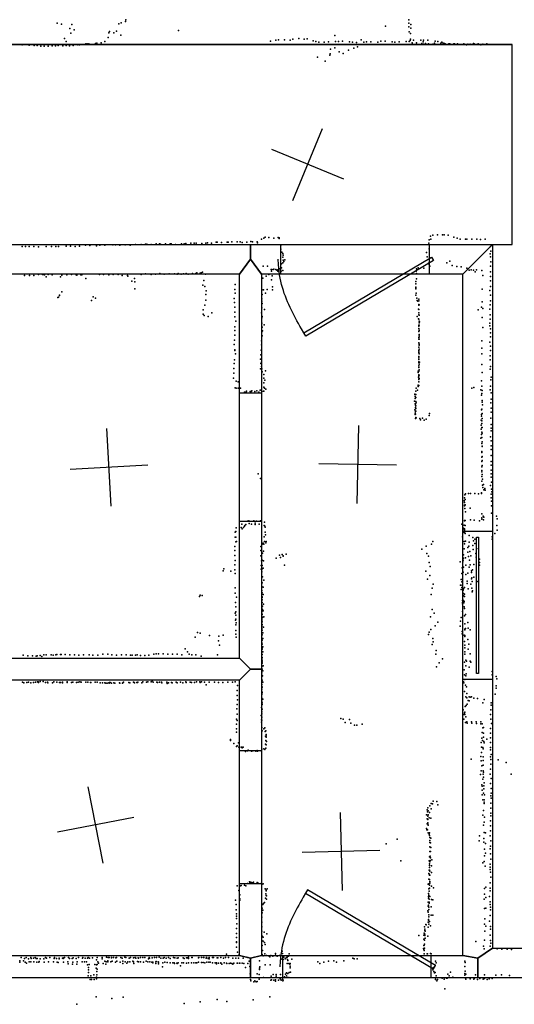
# Model space of a CAD drawing. Header units: millimetres. Extents: x -26529 to 19505, y -9255 to 34542.
# Tile 5 of 10: x -15792 to -13248, y -2892 to 2172. Entities that reach past the tile are written whole.
import ezdxf

# ---------------------------------------------------------------- set-up
doc = ezdxf.new("R2010")
doc.units = ezdxf.units.MM
for name, color, linetype in [('DOORS', 7, 'Continuous'), ('HWALLS', 32, 'Continuous'), ('P', 9, 'Continuous'), ('PANOS', 10, 'Continuous'), ('ROOMS', 1, 'Continuous'), ('WALLS', 3, 'Continuous'), ('WINDOWS', 6, 'Continuous')]:
    doc.layers.add(name, color=color, linetype=linetype)

# ---------------------------------------------------------------- blocks, each defined once
blk = doc.blocks.new('1-Standard_3D')
for points in [[(-403.982, 5.64828), (253.382, 394.931), (263.573, 377.722), (-393.791, -11.5606), (-403.982, 5.64828)], [(263.573, 377.722), (275.367, 357.142), (283.15, 343.495), (290.844, 329.879), (298.429, 316.269), (305.882, 302.642), (313.184, 288.973), (320.313, 275.239), (327.249, 261.416), (333.971, 247.479), (340.456, 233.405), (346.686, 219.17), (352.638, 204.75), (358.291, 190.121), (363.626, 175.258), (368.62, 160.139), (373.253, 144.738), (377.503, 129.032), (381.351, 112.998), (384.774, 96.6102), (387.752, 79.8457), (390.265, 62.6802), (392.29, 45.0899), (393.807, 27.0508), (395.085, -0.90191)]]:
    blk.add_lwpolyline(points)
blk = doc.blocks.new('6-Fixed_46')
blk.add_lwpolyline([(-584.3, 5.9), (584.3, 5.9), (584.3, -6.8), (-584.3, -6.8), (-584.3, 5.9)])

msp = doc.modelspace()

# ---------------------------------------------------------------- linework, layer by layer
at = {"layer": 'DOORS'}
for points in [[(-14448.3, 1016), (-13686.3, 1016), (-13686.3, 863.6), (-14448.3, 863.6), (-14448.3, 1016)], [(-14662.1, -408.1), (-14662.1, 252.3), (-14547.9, 252.3), (-14547.9, -408.1), (-14662.1, -408.1)], [(-14662.1, -2272.3), (-14662.1, -1586.5), (-14547.9, -1586.5), (-14547.9, -2272.3), (-14662.1, -2272.3)], [(-13677.2, -2755.9), (-14439.2, -2755.9), (-14439.2, -2641.6), (-13677.2, -2641.6), (-13677.2, -2755.9)]]:
    msp.add_lwpolyline(points, dxfattribs=at)
at = {"layer": 'HWALLS'}
for points in [[(-19583.4, 2044.7), (-13258.8, 2044.7)], [(-13258.8, 1016), (-13258.8, 2044.7)], [(-13436.6, 939.8), (-13360.4, 1016), (-13258.8, 1016)]]:
    msp.add_lwpolyline(points, dxfattribs=at)
at = {"layer": 'P'}
for p in [(-15599, 2154), (-15576, 2149), (-15523, 2147), (-15281, 2151), (-15270, 2156), (-15247, 2163), (-15246, 2171), (-13911, 2139), (-13791, 2172), (-13790, 2154), (-13790, 2136), (-13781, 2147), (-13781, 2128), (-15533, 2126), (-15528, 2102), (-15511, 2119), (-15337, 2081), (-15334, 2104), (-15329, 2112), (-15308, 2105), (-15293, 2113), (-15272, 2093), (-14975, 2117), (-14171, 2090), (-13789, 2109), (-13782, 2101), (-15779, 2042), (-15742, 2041), (-15717, 2039), (-15702, 2039), (-15683, 2035), (-15665, 2036), (-15645, 2036), (-15625, 2037), (-15608, 2038), (-15593, 2039), (-15569, 2038), (-15563, 2044), (-15561, 2075), (-15553, 2059), (-15553, 2039), (-15535, 2038), (-15517, 2040), (-15493, 2043), (-15484, 2043), (-15452, 2048), (-15444, 2047), (-15436, 2048), (-15402, 2050), (-15395, 2051), (-15372, 2053), (-15354, 2059), (-14502, 2062), (-14474, 2067), (-14460, 2068), (-14430, 2069), (-14400, 2067), (-14387, 2072), (-14357, 2075), (-14328, 2072), (-14314, 2073), (-14283, 2064), (-14269, 2060), (-14254, 2057), (-14226, 2057), (-14204, 2058), (-14171, 2027), (-14168, 2060), (-14153, 2060), (-14131, 2061), (-14095, 2058), (-14081, 2056), (-14074, 2026), (-14059, 2055), (-14054, 2033), (-14036, 2069), (-14022, 2057), (-14008, 2058), (-13986, 2058), (-13950, 2057), (-13935, 2061), (-13913, 2062), (-13877, 2058), (-13862, 2057), (-13840, 2058), (-13804, 2059), (-13789, 2060), (-13783, 2065), (-13782, 2072), (-13774, 2053), (-13771, 2046), (-13766, 2066), (-13751, 2053), (-13741, 2045), (-13729, 2067), (-13724, 2050), (-13722, 2044), (-13717, 2058), (-13716, 2046), (-13715, 2066), (-13705, 2050), (-13693, 2066), (-13690, 2047), (-13674, 2044), (-13667, 2046), (-13658, 2051), (-13656, 2061), (-13642, 2060), (-13639, 2045), (-13626, 2051), (-13621, 2057), (-13614, 2052), (-13613, 2047), (-13607, 2049), (-13604, 2048), (-13585, 2048), (-13580, 2048), (-13559, 2047), (-13556, 2048), (-13540, 2048), (-13534, 2045), (-13508, 2048), (-13508, 2046), (-13494, 2043), (-13488, 2046), (-13475, 2046), (-13459, 2050), (-13459, 2046), (-13454, 2047), (-13436, 2046), (-13435, 2047), (-13420, 2043), (-13410, 2046), (-13390, 2048), (-14260, 1979), (-14197, 1990), (-14196, 1997), (-14193, 2021), (-14149, 2006), (-14129, 1998), (-14101, 2016), (-14221, 1958), (-13668, 1064), (-13643, 1065), (-13617, 1066), (-13609, 1065), (-15379, 1013), (-15313, 1014), (-15299, 1014), (-15277, 1013), (-15250, 1014), (-15224, 1013), (-15196, 1015), (-15167, 1015), (-15144, 1017), (-15137, 1017), (-15116, 1016), (-15090, 1019), (-15072, 1019), (-15067, 1018), (-15042, 1019), (-15017, 1019), (-15012, 1019), (-14990, 1016), (-14960, 1019), (-14946, 1019), (-14937, 1021), (-14911, 1022), (-14895, 1022), (-14884, 1023), (-14855, 1021), (-14834, 1023), (-14826, 1025), (-14806, 1023), (-14782, 1027), (-14776, 1027), (-14754, 1026), (-14725, 1027), (-14719, 1028), (-14700, 1030), (-14674, 1029), (-14658, 1029), (-14648, 1026), (-14623, 1027), (-14603, 1031), (-14595, 1030), (-14571, 1030), (-14568, 1025), (-14549, 1044), (-14537, 1049), (-14529, 1053), (-14511, 1051), (-14485, 1048), (-14462, 1052), (-14458, 1050), (-14457, 1047), (-13687, 1022), (-13686, 1040), (-13679, 1058), (-13678, 1043), (-13588, 1063), (-13560, 1054), (-13543, 1048), (-13527, 1043), (-13500, 1044), (-13492, 1044), (-13467, 1043), (-13441, 1044), (-13423, 1042), (-13398, 1044), (-15779, 1006), (-15761, 1005), (-15743, 1005), (-15718, 1005), (-15695, 1004), (-15656, 1005), (-15628, 1006), (-15606, 1005), (-15592, 1005), (-15552, 1007), (-15531, 1007), (-15506, 1006), (-15484, 1007), (-15453, 1012), (-15431, 1010), (-15397, 1009), (-15354, 1012), (-14449, 991), (-14448, 1012), (-14443, 976), (-14439, 970), (-13699, 974), (-13686, 994), (-13372, 967), (-13370, 1005), (-13369, 981), (-14445, 917), (-14439, 921), (-14438, 950), (-14436, 961), (-14436, 935), (-14434, 928), (-14429, 937), (-13697, 952), (-13690, 916), (-13689, 919), (-13596, 922), (-13580, 930), (-13371, 952), (-13369, 927), (-15695, 864), (-15694, 862), (-15674, 861), (-15671, 862), (-15645, 861), (-15525, 862), (-15381, 861), (-15360, 861), (-15311, 861), (-15286, 861), (-15167, 862), (-15145, 865), (-15116, 862), (-15094, 864), (-15071, 867), (-15048, 864), (-15023, 865), (-14996, 865), (-14981, 863), (-14976, 866), (-14961, 864), (-14950, 865), (-14936, 867), (-14925, 864), (-14903, 867), (-14886, 867), (-14881, 870), (-14864, 869), (-14859, 870), (-14851, 873), (-14836, 863), (-14540, 904), (-14518, 904), (-14511, 861), (-14499, 887), (-14496, 887), (-14496, 878), (-14488, 887), (-14484, 889), (-14474, 888), (-14470, 884), (-14464, 886), (-14464, 878), (-14454, 891), (-14450, 867), (-14447, 878), (-14446, 895), (-14438, 882), (-13753, 879), (-13752, 866), (-13751, 891), (-13742, 895), (-13713, 894), (-13682, 904), (-13568, 907), (-13544, 903), (-13522, 901), (-13493, 894), (-13481, 883), (-13471, 886), (-13459, 883), (-13450, 876), (-13442, 885), (-13416, 882), (-13371, 875), (-13370, 905), (-15766, 856), (-15741, 856), (-15718, 857), (-15664, 859), (-15656, 849), (-15625, 860), (-15582, 849), (-15574, 858), (-15549, 860), (-15502, 859), (-15498, 858), (-15477, 860), (-15472, 860), (-15452, 841), (-15334, 860), (-15264, 857), (-15238, 856), (-15235, 853), (-15215, 827), (-15202, 841), (-15199, 823), (-14845, 830), (-14542, 843), (-14525, 853), (-14497, 834), (-14494, 855), (-13754, 826), (-13754, 813), (-13752, 839), (-13411, 856), (-13371, 852), (-13370, 829), (-15575, 773), (-15199, 788), (-14850, 806), (-14840, 799), (-14832, 777), (-14685, 784), (-14684, 810), (-14684, 765), (-14544, 782), (-14538, 783), (-14528, 766), (-14519, 784), (-14492, 798), (-14492, 783), (-13754, 797), (-13754, 791), (-13754, 788), (-13753, 766), (-13413, 786), (-13374, 779), (-13371, 800), (-15595, 743), (-15592, 745), (-15587, 755), (-15587, 753), (-15422, 727), (-15413, 747), (-15401, 739), (-14835, 730), (-14834, 758), (-14688, 738), (-14687, 718), (-14546, 736), (-14546, 725), (-14544, 758), (-14544, 713), (-13754, 756), (-13749, 739), (-13748, 727), (-13745, 725), (-13739, 734), (-13739, 726), (-13413, 721), (-13371, 755), (-13371, 726), (-14848, 680), (-14839, 704), (-14804, 665), (-14686, 694), (-14685, 667), (-14549, 664), (-14546, 690), (-14532, 682), (-13741, 683), (-13739, 708), (-13739, 703), (-13739, 682), (-13739, 665), (-13738, 706), (-13435, 680), (-13417, 693), (-13411, 686), (-13374, 684), (-13373, 705), (-14848, 657), (-14843, 650), (-14823, 646), (-14686, 644), (-14680, 622), (-14546, 638), (-14546, 611), (-14544, 646), (-13748, 645), (-13741, 633), (-13740, 654), (-13739, 631), (-13738, 613), (-13737, 652), (-13737, 622), (-13736, 618), (-13413, 640), (-13374, 612), (-13372, 654), (-13372, 632), (-14686, 573), (-14685, 592), (-14547, 567), (-14545, 591), (-14543, 572), (-14534, 602), (-13740, 601), (-13740, 568), (-13739, 596), (-13739, 583), (-13738, 601), (-13737, 575), (-13737, 574), (-13411, 588), (-13375, 598), (-13371, 582), (-13371, 561), (-14687, 523), (-14686, 549), (-14548, 521), (-14545, 546), (-13739, 537), (-13739, 528), (-13739, 510), (-13738, 552), (-13738, 541), (-13738, 529), (-13737, 549), (-13416, 520), (-13375, 513), (-13371, 540), (-14688, 501), (-14686, 474), (-14686, 470), (-14550, 473), (-14548, 499), (-13740, 488), (-13740, 464), (-13739, 470), (-13739, 458), (-13738, 503), (-13738, 477), (-13737, 498), (-13416, 483), (-13371, 492), (-13371, 470), (-14687, 423), (-14682, 453), (-14553, 426), (-14552, 449), (-14549, 411), (-13740, 440), (-13740, 432), (-13740, 412), (-13740, 408), (-13739, 425), (-13738, 454), (-13736, 411), (-13415, 453), (-13372, 443), (-13372, 423), (-14691, 378), (-14689, 403), (-14553, 377), (-14552, 403), (-14548, 389), (-14546, 376), (-14544, 360), (-14528, 366), (-13743, 358), (-13742, 364), (-13740, 391), (-13740, 383), (-13740, 364), (-13738, 371), (-13737, 400), (-13415, 399), (-13413, 357), (-13372, 375), (-13370, 388), (-14693, 329), (-14691, 354), (-14679, 312), (-14668, 310), (-14537, 328), (-14536, 347), (-14536, 305), (-14531, 318), (-13741, 334), (-13740, 345), (-13740, 340), (-13740, 328), (-13740, 310), (-13739, 321), (-13738, 343), (-13738, 326), (-13417, 314), (-13369, 319), (-13367, 333), (-14683, 279), (-14679, 276), (-14669, 277), (-14661, 277), (-14656, 277), (-14636, 257), (-14627, 258), (-14625, 262), (-14607, 259), (-14602, 259), (-14598, 263), (-14582, 260), (-14573, 263), (-14562, 257), (-14555, 266), (-14549, 269), (-14547, 259), (-14538, 261), (-14537, 261), (-14536, 282), (-14533, 276), (-14526, 272), (-13755, 262), (-13753, 277), (-13746, 267), (-13742, 292), (-13742, 287), (-13742, 285), (-13740, 291), (-13467, 276), (-13456, 281), (-13420, 268), (-13416, 287), (-13413, 265), (-13372, 268), (-13370, 287), (-13761, 210), (-13760, 245), (-13759, 246), (-13758, 234), (-13758, 224), (-13755, 244), (-13755, 229), (-13755, 208), (-13417, 241), (-13415, 249), (-13414, 205), (-13413, 214), (-13368, 253), (-13368, 220), (-13759, 165), (-13758, 197), (-13757, 189), (-13757, 177), (-13757, 157), (-13756, 175), (-13756, 158), (-13755, 172), (-13754, 186), (-13754, 158), (-13753, 201), (-13417, 165), (-13415, 168), (-13412, 191), (-13369, 201), (-13368, 174), (-13368, 154), (-13758, 149), (-13758, 142), (-13757, 143), (-13756, 120), (-13755, 126), (-13753, 124), (-13734, 121), (-13731, 114), (-13720, 122), (-13712, 113), (-13702, 118), (-13686, 137), (-13684, 147), (-13419, 113), (-13417, 141), (-13417, 133), (-13415, 108), (-13413, 146), (-13413, 120), (-13369, 122), (-13419, 86), (-13418, 66), (-13416, 74), (-13415, 95), (-13414, 74), (-13368, 90), (-13368, 71), (-13368, 58), (-13420, 19), (-13417, 39), (-13415, 50), (-13415, 23), (-13414, 45), (-13414, 0), (-13370, 26), (-13368, 6), (-13415, -8), (-13415, -49), (-13414, -22), (-13414, -23), (-13368, -19), (-13368, -38), (-13416, -78), (-13416, -101), (-13415, -54), (-13414, -74), (-13414, -96), (-13368, -100), (-13367, -69), (-13416, -128), (-13415, -146), (-13414, -121), (-13368, -120), (-13367, -145), (-14565, -164), (-14553, -187), (-13415, -154), (-13415, -178), (-13415, -201), (-13414, -168), (-13412, -191), (-13368, -163), (-13368, -181), (-13412, -222), (-13410, -234), (-13406, -218), (-13405, -246), (-13400, -239), (-13399, -247), (-13371, -224), (-13366, -207), (-13366, -243), (-13507, -303), (-13504, -288), (-13502, -272), (-13501, -296), (-13500, -266), (-13484, -265), (-13474, -265), (-13451, -265), (-13433, -267), (-13417, -261), (-13417, -265), (-13367, -268), (-13367, -287), (-13364, -256), (-13505, -325), (-13504, -311), (-13504, -328), (-13503, -327), (-13503, -342), (-13501, -323), (-13476, -340), (-13366, -329), (-13365, -305), (-14554, -405), (-13505, -404), (-13504, -405), (-13501, -404), (-13500, -359), (-13473, -400), (-13455, -402), (-13427, -405), (-13416, -397), (-13415, -370), (-13415, -390), (-13408, -382), (-13406, -401), (-13405, -386), (-13365, -366), (-13340, -382), (-13337, -395), (-14678, -442), (-14653, -439), (-14649, -423), (-14647, -447), (-14640, -440), (-14635, -433), (-14634, -429), (-14629, -425), (-14620, -408), (-14613, -406), (-14611, -419), (-14600, -423), (-14587, -406), (-14581, -418), (-14581, -424), (-14574, -407), (-14560, -423), (-14535, -430), (-14532, -412), (-14531, -433), (-14529, -438), (-13518, -422), (-13509, -443), (-13508, -447), (-13507, -428), (-13505, -446), (-13504, -450), (-13501, -429), (-13339, -430), (-13337, -454), (-14683, -464), (-14683, -490), (-14680, -460), (-14680, -489), (-14534, -487), (-14529, -463), (-14527, -477), (-13514, -488), (-13506, -465), (-13504, -456), (-13504, -466), (-13501, -471), (-13480, -481), (-13461, -492), (-13452, -500), (-13363, -499), (-13362, -487), (-13349, -471), (-14686, -537), (-14681, -514), (-14676, -512), (-14551, -538), (-14545, -525), (-14540, -520), (-14536, -525), (-14533, -511), (-14526, -519), (-14524, -511), (-13723, -552), (-13701, -535), (-13674, -525), (-13668, -512), (-13507, -511), (-13507, -549), (-13505, -523), (-13499, -510), (-13488, -543), (-13483, -536), (-13480, -515), (-13461, -532), (-13460, -553), (-13458, -509), (-13452, -522), (-13443, -549), (-13433, -547), (-14685, -558), (-14685, -583), (-14552, -558), (-14551, -585), (-14545, -607), (-14543, -572), (-14538, -562), (-14472, -598), (-14456, -582), (-14450, -594), (-14442, -579), (-14437, -585), (-14437, -587), (-14422, -577), (-13698, -574), (-13689, -588), (-13511, -607), (-13510, -580), (-13510, -597), (-13499, -595), (-13487, -566), (-13484, -589), (-13479, -607), (-13477, -563), (-13472, -585), (-13447, -574), (-13445, -592), (-13427, -602), (-14742, -652), (-14685, -632), (-14685, -657), (-14684, -609), (-14550, -635), (-14550, -654), (-14549, -611), (-14544, -635), (-14544, -652), (-14540, -649), (-14538, -612), (-14430, -634), (-13686, -620), (-13681, -641), (-13527, -616), (-13517, -648), (-13513, -617), (-13509, -644), (-13498, -634), (-13480, -644), (-13475, -632), (-13463, -657), (-13457, -630), (-13428, -633), (-13427, -619), (-14746, -662), (-14706, -665), (-14684, -677), (-14546, -667), (-14543, -693), (-13703, -665), (-13694, -705), (-13682, -686), (-13522, -707), (-13519, -676), (-13515, -706), (-13512, -669), (-13497, -682), (-13488, -674), (-13469, -662), (-13469, -672), (-13468, -703), (-13466, -699), (-13456, -695), (-14684, -750), (-14545, -724), (-14544, -745), (-14539, -747), (-14537, -711), (-13671, -752), (-13666, -732), (-13525, -737), (-13521, -758), (-13518, -719), (-13518, -749), (-13516, -736), (-13509, -755), (-13504, -749), (-13490, -716), (-13490, -728), (-13486, -756), (-13472, -732), (-13467, -752), (-13465, -717), (-13439, -717), (-14867, -794), (-14863, -788), (-14853, -789), (-14684, -778), (-14676, -798), (-14546, -763), (-14545, -776), (-14545, -776), (-14545, -799), (-14544, -796), (-14540, -785), (-13676, -784), (-13512, -762), (-13509, -779), (-13509, -792), (-13505, -782), (-13504, -794), (-13465, -771), (-13463, -765), (-14682, -826), (-14681, -848), (-14546, -853), (-14544, -811), (-14544, -825), (-14543, -844), (-14538, -834), (-13515, -833), (-13514, -816), (-13514, -825), (-13509, -815), (-13508, -828), (-13507, -821), (-13507, -847), (-13504, -856), (-14683, -881), (-14681, -873), (-14681, -891), (-14546, -874), (-14546, -910), (-14545, -869), (-14545, -902), (-14544, -886), (-14544, -887), (-14543, -861), (-14541, -901), (-14540, -869), (-14537, -900), (-13679, -900), (-13670, -862), (-13661, -881), (-13522, -903), (-13515, -872), (-13504, -894), (-13500, -887), (-14682, -917), (-14680, -912), (-14680, -941), (-14679, -930), (-14546, -914), (-14546, -919), (-14546, -945), (-14546, -951), (-14546, -960), (-14545, -925), (-14545, -938), (-14538, -952), (-13656, -945), (-13641, -926), (-13527, -947), (-13525, -922), (-13503, -936), (-13500, -959), (-13487, -928), (-13486, -958), (-14890, -1004), (-14877, -980), (-14863, -984), (-14816, -995), (-14768, -999), (-14745, -994), (-14680, -970), (-14680, -988), (-14678, -1003), (-14546, -1011), (-14545, -967), (-14545, -992), (-14544, -991), (-14542, -1010), (-14541, -982), (-13689, -990), (-13686, -978), (-13678, -964), (-13668, -1010), (-13517, -986), (-13516, -975), (-13506, -993), (-13503, -966), (-13502, -963), (-13502, -996), (-13502, -1000), (-13475, -966), (-14940, -1063), (-14770, -1022), (-14764, -1045), (-14546, -1033), (-14545, -1040), (-14545, -1059), (-14544, -1019), (-14541, -1053), (-13670, -1041), (-13666, -1028), (-13505, -1026), (-13503, -1045), (-13503, -1059), (-13487, -1015), (-13482, -1039), (-15774, -1097), (-15750, -1100), (-15726, -1100), (-15707, -1101), (-15701, -1100), (-15687, -1098), (-15678, -1104), (-15667, -1094), (-15656, -1094), (-15630, -1094), (-15619, -1096), (-15606, -1095), (-15600, -1093), (-15582, -1093), (-15579, -1093), (-15557, -1093), (-15534, -1095), (-15509, -1095), (-15487, -1096), (-15463, -1095), (-15435, -1094), (-15415, -1096), (-15390, -1097), (-15364, -1091), (-15339, -1092), (-15317, -1094), (-15294, -1096), (-15268, -1095), (-15244, -1094), (-15222, -1097), (-15214, -1097), (-15196, -1096), (-15188, -1095), (-15170, -1098), (-15148, -1099), (-15127, -1096), (-15101, -1092), (-15089, -1089), (-15078, -1090), (-15053, -1089), (-15029, -1092), (-15005, -1091), (-14982, -1092), (-14958, -1094), (-14928, -1080), (-14920, -1092), (-14906, -1095), (-14886, -1095), (-14858, -1101), (-14774, -1095), (-14546, -1078), (-14545, -1093), (-14545, -1111), (-14544, -1066), (-14544, -1108), (-14542, -1080), (-13652, -1092), (-13650, -1073), (-13503, -1079), (-13502, -1092), (-13485, -1065), (-13476, -1090), (-14546, -1155), (-14545, -1123), (-14545, -1131), (-14545, -1137), (-14540, -1151), (-13648, -1156), (-13634, -1136), (-13618, -1116), (-13505, -1133), (-13498, -1123), (-13498, -1151), (-13494, -1128), (-13480, -1159), (-13475, -1127), (-13472, -1133), (-14547, -1187), (-14546, -1199), (-14546, -1206), (-14545, -1168), (-14545, -1177), (-14543, -1203), (-14542, -1177), (-13506, -1172), (-13504, -1198), (-13498, -1202), (-13496, -1192), (-13363, -1180), (-13362, -1198), (-13342, -1207), (-15777, -1236), (-15771, -1239), (-15755, -1237), (-15746, -1235), (-15734, -1238), (-15720, -1237), (-15711, -1236), (-15700, -1234), (-15696, -1233), (-15694, -1237), (-15686, -1232), (-15671, -1232), (-15658, -1237), (-15649, -1235), (-15646, -1239), (-15622, -1238), (-15616, -1234), (-15600, -1236), (-15587, -1237), (-15581, -1237), (-15572, -1235), (-15572, -1238), (-15548, -1234), (-15548, -1237), (-15525, -1237), (-15518, -1235), (-15499, -1237), (-15491, -1235), (-15482, -1234), (-15476, -1236), (-15451, -1236), (-15441, -1235), (-15428, -1237), (-15425, -1237), (-15403, -1235), (-15393, -1236), (-15378, -1239), (-15377, -1239), (-15365, -1238), (-15353, -1239), (-15349, -1241), (-15341, -1240), (-15333, -1239), (-15332, -1240), (-15329, -1237), (-15327, -1237), (-15319, -1240), (-15308, -1239), (-15303, -1240), (-15279, -1239), (-15277, -1241), (-15263, -1241), (-15259, -1237), (-15257, -1235), (-15230, -1237), (-15226, -1239), (-15207, -1235), (-15203, -1237), (-15201, -1238), (-15190, -1237), (-15185, -1237), (-15184, -1235), (-15163, -1239), (-15158, -1233), (-15140, -1236), (-15133, -1234), (-15133, -1234), (-15116, -1233), (-15110, -1229), (-15106, -1236), (-15087, -1235), (-15083, -1237), (-15073, -1235), (-15063, -1236), (-15061, -1238), (-15035, -1236), (-15034, -1242), (-15027, -1239), (-15011, -1237), (-15008, -1239), (-14987, -1235), (-14981, -1238), (-14964, -1236), (-14953, -1239), (-14937, -1234), (-14935, -1237), (-14915, -1235), (-14908, -1237), (-14892, -1237), (-14882, -1234), (-14865, -1234), (-14864, -1237), (-14856, -1234), (-14842, -1235), (-14832, -1249), (-14818, -1236), (-14790, -1235), (-14770, -1237), (-14747, -1237), (-14722, -1236), (-14697, -1235), (-14684, -1234), (-14672, -1253), (-14547, -1247), (-14546, -1258), (-14545, -1225), (-14544, -1233), (-14544, -1261), (-14542, -1236), (-13509, -1233), (-13508, -1238), (-13503, -1221), (-13499, -1251), (-13495, -1260), (-13341, -1255), (-13338, -1219), (-14674, -1304), (-14673, -1278), (-14546, -1272), (-14546, -1299), (-14545, -1286), (-14545, -1290), (-13504, -1283), (-13498, -1310), (-13493, -1294), (-13492, -1316), (-13480, -1311), (-13476, -1312), (-13469, -1311), (-13347, -1297), (-13341, -1267), (-14674, -1350), (-14672, -1327), (-14548, -1366), (-14546, -1317), (-14546, -1320), (-14546, -1333), (-14546, -1346), (-14545, -1350), (-14544, -1342), (-14542, -1323), (-13501, -1361), (-13496, -1355), (-13490, -1349), (-13486, -1329), (-13481, -1332), (-13456, -1318), (-13438, -1320), (-13410, -1342), (-13403, -1324), (-13368, -1341), (-13367, -1353), (-14675, -1373), (-14674, -1400), (-14550, -1407), (-14547, -1388), (-14547, -1399), (-14547, -1416), (-14544, -1374), (-13511, -1378), (-13508, -1401), (-13504, -1393), (-13502, -1389), (-13502, -1402), (-13498, -1413), (-13371, -1401), (-13369, -1377), (-14676, -1425), (-14676, -1451), (-14674, -1432), (-14549, -1429), (-14549, -1441), (-14546, -1431), (-14141, -1422), (-14128, -1426), (-14118, -1443), (-14095, -1428), (-14089, -1447), (-14070, -1456), (-14058, -1456), (-14030, -1451), (-13508, -1425), (-13500, -1442), (-13492, -1439), (-13490, -1446), (-13469, -1439), (-13467, -1447), (-13445, -1440), (-13443, -1448), (-13421, -1450), (-13420, -1439), (-13413, -1449), (-13407, -1468), (-13369, -1425), (-13366, -1448), (-14676, -1475), (-14676, -1493), (-14546, -1469), (-14545, -1486), (-14536, -1475), (-14531, -1470), (-14530, -1489), (-14527, -1513), (-14526, -1486), (-14524, -1504), (-14524, -1511), (-14524, -1519), (-13414, -1494), (-13411, -1471), (-13407, -1498), (-13407, -1519), (-13370, -1474), (-13370, -1498), (-14708, -1531), (-14707, -1535), (-14691, -1551), (-14677, -1567), (-14674, -1562), (-14667, -1547), (-14528, -1555), (-14526, -1536), (-14524, -1558), (-14523, -1540), (-13418, -1545), (-13415, -1523), (-13412, -1535), (-13405, -1541), (-13404, -1548), (-13389, -1529), (-13371, -1546), (-13370, -1522), (-14665, -1570), (-14653, -1570), (-14649, -1570), (-14648, -1573), (-14642, -1570), (-14631, -1588), (-14630, -1592), (-14621, -1588), (-14616, -1585), (-14599, -1590), (-14599, -1590), (-14592, -1589), (-14577, -1590), (-14574, -1589), (-14570, -1587), (-14569, -1590), (-14550, -1589), (-14546, -1580), (-14536, -1579), (-14531, -1581), (-14526, -1574), (-13420, -1618), (-13417, -1570), (-13417, -1597), (-13410, -1571), (-13409, -1579), (-13408, -1620), (-13371, -1620), (-13370, -1572), (-13370, -1584), (-13368, -1608), (-13470, -1631), (-13418, -1640), (-13416, -1666), (-13408, -1639), (-13408, -1663), (-13369, -1633), (-13369, -1657), (-13332, -1635), (-13290, -1648), (-13422, -1711), (-13418, -1692), (-13409, -1692), (-13409, -1709), (-13406, -1698), (-13372, -1708), (-13370, -1682), (-13264, -1709), (-13415, -1763), (-13413, -1770), (-13411, -1734), (-13406, -1724), (-13405, -1768), (-13403, -1753), (-13370, -1757), (-13367, -1731), (-13414, -1791), (-13414, -1815), (-13406, -1807), (-13405, -1784), (-13401, -1815), (-13369, -1820), (-13368, -1782), (-13368, -1807), (-13682, -1872), (-13676, -1860), (-13669, -1861), (-13665, -1848), (-13647, -1849), (-13642, -1867), (-13410, -1840), (-13404, -1841), (-13403, -1852), (-13403, -1860), (-13369, -1858), (-13368, -1832), (-13699, -1917), (-13696, -1892), (-13694, -1903), (-13693, -1881), (-13693, -1924), (-13692, -1897), (-13691, -1918), (-13685, -1905), (-13675, -1887), (-13410, -1920), (-13407, -1896), (-13369, -1884), (-13369, -1909), (-13369, -1922), (-13697, -1939), (-13696, -1964), (-13693, -1942), (-13693, -1958), (-13693, -1965), (-13692, -1971), (-13686, -1933), (-13677, -1935), (-13407, -1971), (-13404, -1955), (-13401, -1930), (-13371, -1948), (-13371, -1974), (-13699, -1988), (-13698, -1995), (-13695, -1995), (-13692, -2010), (-13686, -2017), (-13685, -2024), (-13684, -2011), (-13427, -2025), (-13404, -2008), (-13397, -2011), (-13370, -2000), (-13907, -2067), (-13851, -2042), (-13683, -2035), (-13683, -2049), (-13683, -2060), (-13679, -2062), (-13677, -2037), (-13429, -2052), (-13405, -2039), (-13405, -2059), (-13397, -2065), (-13372, -2026), (-13369, -2052), (-13683, -2082), (-13682, -2107), (-13681, -2084), (-13679, -2107), (-13678, -2086), (-13402, -2095), (-13397, -2114), (-13373, -2093), (-13370, -2078), (-13370, -2119), (-13832, -2154), (-13686, -2154), (-13685, -2169), (-13684, -2134), (-13682, -2159), (-13681, -2131), (-13681, -2152), (-13679, -2138), (-13672, -2149), (-13410, -2165), (-13404, -2157), (-13402, -2128), (-13372, -2172), (-13369, -2145), (-13687, -2219), (-13686, -2203), (-13686, -2222), (-13685, -2179), (-13684, -2188), (-13684, -2203), (-13684, -2228), (-13683, -2207), (-13683, -2228), (-13674, -2180), (-13674, -2214), (-13399, -2182), (-13373, -2187), (-13372, -2199), (-13371, -2212), (-14621, -2270), (-14610, -2263), (-14608, -2267), (-14603, -2264), (-14597, -2267), (-14590, -2264), (-14570, -2266), (-14567, -2267), (-14549, -2269), (-14547, -2276), (-14540, -2272), (-13691, -2274), (-13687, -2248), (-13687, -2272), (-13685, -2251), (-13683, -2260), (-13683, -2267), (-13682, -2269), (-13373, -2268), (-13369, -2239), (-14673, -2283), (-14665, -2306), (-14660, -2329), (-14656, -2282), (-14652, -2281), (-14635, -2280), (-14628, -2283), (-14529, -2299), (-14526, -2324), (-14524, -2305), (-14524, -2309), (-14519, -2298), (-13689, -2322), (-13689, -2323), (-13687, -2299), (-13686, -2311), (-13684, -2280), (-13684, -2294), (-13674, -2285), (-13664, -2293), (-13402, -2297), (-13401, -2325), (-13394, -2289), (-13373, -2309), (-13372, -2295), (-14682, -2357), (-14679, -2379), (-14659, -2350), (-14659, -2357), (-14541, -2379), (-14538, -2374), (-14532, -2369), (-14527, -2347), (-14524, -2332), (-14523, -2334), (-14523, -2351), (-13691, -2366), (-13689, -2338), (-13689, -2347), (-13687, -2330), (-13686, -2352), (-13686, -2367), (-13686, -2372), (-13683, -2338), (-13674, -2353), (-13667, -2355), (-13403, -2351), (-13394, -2343), (-13376, -2338), (-13373, -2365), (-13373, -2379), (-14679, -2406), (-14677, -2427), (-14546, -2411), (-14546, -2420), (-14545, -2422), (-14544, -2397), (-14542, -2408), (-13693, -2411), (-13691, -2388), (-13691, -2418), (-13689, -2383), (-13688, -2405), (-13687, -2393), (-13676, -2391), (-13402, -2400), (-13394, -2398), (-13371, -2392), (-13371, -2406), (-14677, -2438), (-14677, -2451), (-14675, -2479), (-14547, -2444), (-14546, -2470), (-13691, -2469), (-13690, -2460), (-13690, -2469), (-13689, -2456), (-13688, -2480), (-13687, -2432), (-13687, -2443), (-13684, -2467), (-13676, -2433), (-13667, -2434), (-13401, -2480), (-13400, -2453), (-13376, -2465), (-13373, -2435), (-14676, -2503), (-14676, -2528), (-14547, -2516), (-14546, -2494), (-14535, -2521), (-14520, -2530), (-13711, -2526), (-13710, -2493), (-13709, -2505), (-13708, -2513), (-13708, -2532), (-13707, -2516), (-13707, -2516), (-13703, -2482), (-13702, -2484), (-13691, -2496), (-13680, -2489), (-13400, -2516), (-13394, -2491), (-13371, -2492), (-13371, -2506), (-14677, -2575), (-14676, -2549), (-14676, -2570), (-14544, -2541), (-14544, -2566), (-14540, -2567), (-14539, -2547), (-14533, -2575), (-13739, -2538), (-13713, -2536), (-13713, -2557), (-13710, -2563), (-13709, -2539), (-13707, -2552), (-13693, -2541), (-13446, -2569), (-13401, -2563), (-13373, -2536), (-13370, -2564), (-13369, -2578), (-14676, -2598), (-14672, -2624), (-14544, -2589), (-14543, -2615), (-14531, -2633), (-14529, -2584), (-14477, -2631), (-14442, -2619), (-14441, -2631), (-14406, -2632), (-13716, -2605), (-13713, -2590), (-13713, -2610), (-13712, -2588), (-13711, -2616), (-13711, -2633), (-13710, -2583), (-13710, -2603), (-13697, -2632), (-13694, -2633), (-13679, -2630), (-13676, -2632), (-13407, -2593), (-13403, -2607), (-13372, -2593), (-13366, -2606), (-13337, -2606), (-13312, -2608), (-13285, -2609), (-13262, -2611), (-15791, -2668), (-15791, -2676), (-15784, -2652), (-15772, -2668), (-15766, -2657), (-15763, -2676), (-15758, -2651), (-15756, -2681), (-15747, -2658), (-15743, -2674), (-15735, -2673), (-15734, -2652), (-15733, -2657), (-15721, -2655), (-15718, -2674), (-15712, -2651), (-15706, -2656), (-15704, -2675), (-15701, -2657), (-15693, -2675), (-15692, -2672), (-15686, -2658), (-15668, -2658), (-15665, -2676), (-15658, -2652), (-15654, -2655), (-15644, -2674), (-15636, -2652), (-15618, -2674), (-15615, -2656), (-15613, -2652), (-15602, -2657), (-15599, -2676), (-15593, -2677), (-15589, -2658), (-15588, -2655), (-15571, -2654), (-15568, -2656), (-15567, -2675), (-15564, -2653), (-15562, -2652), (-15544, -2674), (-15543, -2684), (-15540, -2652), (-15536, -2657), (-15522, -2656), (-15518, -2676), (-15516, -2653), (-15502, -2656), (-15496, -2674), (-15490, -2652), (-15470, -2674), (-15468, -2654), (-15467, -2652), (-15459, -2674), (-15455, -2655), (-15448, -2673), (-15443, -2654), (-15440, -2652), (-15432, -2654), (-15417, -2653), (-15397, -2664), (-15393, -2651), (-15389, -2674), (-15386, -2681), (-15368, -2651), (-15368, -2658), (-15363, -2683), (-15354, -2670), (-15347, -2674), (-15345, -2650), (-15339, -2668), (-15339, -2673), (-15336, -2651), (-15331, -2651), (-15323, -2674), (-15320, -2651), (-15319, -2653), (-15316, -2671), (-15309, -2652), (-15299, -2675), (-15298, -2653), (-15294, -2652), (-15292, -2671), (-15275, -2675), (-15271, -2651), (-15264, -2654), (-15262, -2683), (-15261, -2671), (-15251, -2650), (-15250, -2674), (-15246, -2652), (-15240, -2681), (-15235, -2673), (-15229, -2655), (-15225, -2674), (-15222, -2652), (-15209, -2670), (-15207, -2653), (-15207, -2674), (-15205, -2682), (-15197, -2652), (-15194, -2654), (-15185, -2672), (-15183, -2653), (-15181, -2655), (-15181, -2674), (-15171, -2651), (-15171, -2673), (-15158, -2652), (-15155, -2676), (-15148, -2651), (-15141, -2670), (-15132, -2673), (-15130, -2658), (-15125, -2651), (-15124, -2655), (-15123, -2673), (-15112, -2676), (-15110, -2653), (-15107, -2676), (-15107, -2679), (-15099, -2651), (-15092, -2673), (-15091, -2683), (-15089, -2672), (-15088, -2652), (-15079, -2673), (-15078, -2684), (-15077, -2675), (-15074, -2650), (-15066, -2654), (-15055, -2678), (-15053, -2654), (-15048, -2652), (-15045, -2676), (-15038, -2655), (-15034, -2677), (-15026, -2651), (-15017, -2657), (-15017, -2678), (-15004, -2678), (-15001, -2652), (-14998, -2679), (-14995, -2682), (-14994, -2653), (-14984, -2680), (-14981, -2654), (-14981, -2683), (-14976, -2653), (-14976, -2678), (-14958, -2679), (-14951, -2653), (-14949, -2679), (-14945, -2656), (-14934, -2653), (-14933, -2680), (-14929, -2653), (-14924, -2679), (-14923, -2650), (-14923, -2657), (-14909, -2679), (-14906, -2652), (-14905, -2651), (-14897, -2678), (-14886, -2679), (-14880, -2678), (-14873, -2653), (-14873, -2676), (-14870, -2652), (-14857, -2677), (-14856, -2651), (-14849, -2677), (-14847, -2652), (-14845, -2651), (-14840, -2678), (-14832, -2655), (-14831, -2651), (-14829, -2676), (-14823, -2657), (-14819, -2676), (-14818, -2658), (-14817, -2651), (-14813, -2676), (-14800, -2652), (-14800, -2679), (-14795, -2652), (-14786, -2678), (-14779, -2678), (-14779, -2684), (-14777, -2653), (-14772, -2653), (-14769, -2680), (-14758, -2680), (-14757, -2651), (-14757, -2679), (-14743, -2655), (-14741, -2678), (-14733, -2651), (-14728, -2634), (-14728, -2680), (-14726, -2683), (-14718, -2651), (-14714, -2682), (-14708, -2681), (-14700, -2683), (-14696, -2654), (-14690, -2680), (-14681, -2655), (-14674, -2681), (-14671, -2680), (-14666, -2654), (-14664, -2640), (-14661, -2681), (-14659, -2681), (-14648, -2681), (-14642, -2654), (-14639, -2682), (-14618, -2652), (-14618, -2683), (-14612, -2670), (-14559, -2669), (-14544, -2636), (-14539, -2643), (-14523, -2641), (-14513, -2642), (-14505, -2648), (-14500, -2641), (-14490, -2645), (-14477, -2639), (-14467, -2644), (-14455, -2641), (-14448, -2659), (-14443, -2660), (-14436, -2662), (-14433, -2649), (-14426, -2658), (-14421, -2653), (-14417, -2646), (-14417, -2649), (-14417, -2683), (-14415, -2661), (-14412, -2666), (-14412, -2667), (-14410, -2645), (-14407, -2683), (-14401, -2682), (-14392, -2660), (-14258, -2674), (-14248, -2683), (-14227, -2676), (-14204, -2670), (-14176, -2668), (-14163, -2676), (-14125, -2668), (-14078, -2655), (-14071, -2659), (-14056, -2658), (-13653, -2670), (-13651, -2678), (-13503, -2671), (-13501, -2677), (-15520, -2685), (-15497, -2686), (-15443, -2689), (-15438, -2715), (-15437, -2702), (-15437, -2728), (-15435, -2687), (-15406, -2687), (-15398, -2706), (-15397, -2689), (-15395, -2723), (-15394, -2711), (-15393, -2687), (-15348, -2685), (-15058, -2699), (-14964, -2694), (-14752, -2685), (-14695, -2686), (-14630, -2703), (-14609, -2698), (-14605, -2690), (-14604, -2696), (-14604, -2720), (-14558, -2706), (-14558, -2713), (-14557, -2700), (-14530, -2689), (-14503, -2689), (-14420, -2731), (-14414, -2733), (-14413, -2733), (-14406, -2728), (-14402, -2686), (-14401, -2696), (-14401, -2705), (-14399, -2727), (-13668, -2707), (-13668, -2714), (-13664, -2703), (-13663, -2723), (-13659, -2731), (-13656, -2690), (-13656, -2729), (-13576, -2726), (-13503, -2734), (-13502, -2698), (-13501, -2722), (-15439, -2745), (-15430, -2764), (-15425, -2746), (-15423, -2764), (-15410, -2740), (-15409, -2765), (-15397, -2752), (-15397, -2761), (-15395, -2741), (-14606, -2735), (-14605, -2736), (-14604, -2764), (-14603, -2772), (-14588, -2776), (-14583, -2771), (-14576, -2776), (-14571, -2736), (-14570, -2774), (-14560, -2739), (-14560, -2762), (-14538, -2755), (-14501, -2768), (-14498, -2747), (-14496, -2767), (-14489, -2739), (-14484, -2768), (-14476, -2767), (-14476, -2773), (-14473, -2739), (-14472, -2748), (-14461, -2768), (-14453, -2761), (-14450, -2739), (-14447, -2768), (-14441, -2762), (-14438, -2771), (-14437, -2768), (-14430, -2751), (-14424, -2737), (-14419, -2745), (-14415, -2754), (-14407, -2755), (-13653, -2757), (-13653, -2765), (-13650, -2745), (-13647, -2771), (-13644, -2764), (-13619, -2758), (-13609, -2763), (-13597, -2758), (-13593, -2758), (-13590, -2737), (-13584, -2746), (-13565, -2753), (-13502, -2742), (-13499, -2757), (-13498, -2737), (-13498, -2762), (-13475, -2758), (-13475, -2761), (-13457, -2763), (-13454, -2760), (-13448, -2741), (-13437, -2765), (-13426, -2759), (-13408, -2763), (-13402, -2759), (-13401, -2740), (-13388, -2765), (-13378, -2761), (-13363, -2760), (-13343, -2743), (-13314, -2741), (-13273, -2744), (-13606, -2813), (-15398, -2854), (-15318, -2862), (-15260, -2856), (-14863, -2880), (-14777, -2867), (-14727, -2877), (-14591, -2869), (-14506, -2853), (-15498, -2892), (-14946, -2888)]:
    msp.add_point(p, dxfattribs=at)
at = {"layer": 'PANOS'}
for points in [[(-14386.4, 1242.9), (-14234.9, 1613.1)], [(-14125.6, 1352.3), (-14495.8, 1503.8)], [(-15321.5, -330), (-15343.7, 69.4)], [(-14049.9, 84.1), (-14057.5, -315.8)], [(-15132.9, -119.2), (-15532.3, -141.4)], [(-13853.7, -119.6), (-14253.7, -112.1)], [(-15362.8, -2165.6), (-15439.2, -1773)], [(-14144.3, -1906.3), (-14133.8, -2306.1)], [(-15204.7, -1931.1), (-15597.3, -2007.5)], [(-13939.1, -2101), (-14339, -2111.4)]]:
    msp.add_lwpolyline(points, dxfattribs=at)
at = {"layer": 'ROOMS'}
for points in [[(-18332.5, -57.1), (-18332.5, 1016), (-14605, 1016), (-13360.4, 1016), (-13258.8, 1016), (-13258.8, 2044.7), (-19583.4, 2044.7), (-19583.4, 806.5), (-18332.5, -57.1)], [(-18180, 863.6), (-18180, -57.1), (-18180, -1111.2), (-14662.1, -1111.2), (-14662.1, 863.6), (-18180, 863.6)], [(-13512.8, -2641.6), (-13512.8, 863.6), (-14547.9, 863.6), (-14547.9, -1168.4), (-14547.9, -2641.6), (-13512.8, -2641.6)], [(-14662.1, -1225.5), (-18180, -1225.5), (-18180, -2641.6), (-14662.1, -2641.6), (-14662.1, -1225.5)], [(-14605, -2755.9), (-18180, -2755.9), (-18180, -4419.6), (-15227.3, -4419.6), (-12173, -4419.6), (-9232.9, -4419.6), (-9232.9, -2755.9), (-13436.6, -2755.9), (-14605, -2755.9)]]:
    msp.add_lwpolyline(points, close=True, dxfattribs=at)
at = {"layer": 'WALLS'}
for points in [[(-18332.5, 1016), (-14605, 1016), (-14605, 939.8), (-14662.1, 863.6), (-18180, 863.6), (-18256.2, 939.8), (-18332.5, 1016)], [(-14605, 1016), (-13360.4, 1016), (-13436.6, 939.8), (-13512.8, 863.6), (-14547.9, 863.6), (-14605, 939.8), (-14605, 1016)], [(-13360.4, 1016), (-13360.4, -2603.5), (-13436.6, -2654.3), (-13512.8, -2641.6), (-13512.8, 863.6), (-13436.6, 939.8), (-13360.4, 1016)], [(-14662.1, -1111.2), (-14662.1, 863.6), (-14605, 939.8), (-14547.9, 863.6), (-14547.9, -1168.4), (-14605, -1168.4), (-14662.1, -1111.2)], [(-18180, -1111.2), (-14662.1, -1111.2), (-14605, -1168.4), (-14662.1, -1225.5), (-18180, -1225.5), (-18256.2, -1168.4), (-18180, -1111.2)], [(-14662.1, -2641.6), (-14662.1, -1225.5), (-14605, -1168.4), (-14547.9, -1168.4), (-14547.9, -2641.6), (-14605, -2654.3), (-14662.1, -2641.6)], [(-13360.4, -2603.5), (-9080.5, -2603.5), (-9156.7, -2654.3), (-9232.9, -2755.9), (-13436.6, -2755.9), (-13436.6, -2654.3), (-13360.4, -2603.5)], [(-14605, -2755.9), (-18180, -2755.9), (-18256.2, -2654.3), (-18180, -2641.6), (-14662.1, -2641.6), (-14605, -2654.3), (-14605, -2755.9)], [(-13436.6, -2755.9), (-14605, -2755.9), (-14605, -2654.3), (-14547.9, -2641.6), (-13512.8, -2641.6), (-13436.6, -2654.3), (-13436.6, -2755.9)]]:
    msp.add_lwpolyline(points, dxfattribs=at)
at = {"layer": 'WINDOWS'}
msp.add_lwpolyline([(-13360.4, -459.5), (-13360.4, -1221.5), (-13512.8, -1221.5), (-13512.8, -459.5), (-13360.4, -459.5)], dxfattribs=at)

# ---------------------------------------------------------------- block references
at = {"layer": 'DOORS', "xscale": -1, "yscale": -1}
msp.add_blockref('1-Standard_3D', (-14067.3, 939.8), dxfattribs=at)
at = {"layer": 'DOORS', "yscale": -1, "rotation": 180}
msp.add_blockref('1-Standard_3D', (-14058.2, -2698.7), dxfattribs=at)
at = {"layer": 'WINDOWS', "xscale": 0.6, "yscale": 0.8, "rotation": 270}
msp.add_blockref('6-Fixed_46', (-13436.6, -840.5), dxfattribs=at)

doc.saveas('drawing.dxf')
